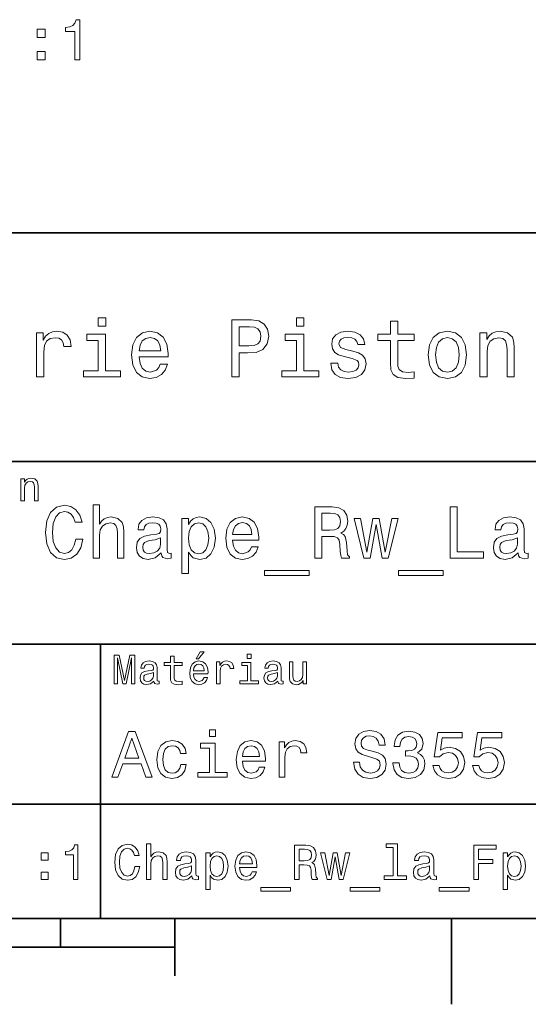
# Model space of a CAD drawing. Extents: x 0 to 297, y 0 to 210.
# Tile 6 of 8: x 185 to 229, y 2 to 89. Entities that reach past the tile are written whole.
import ezdxf

# ---------------------------------------------------------------- set-up
doc = ezdxf.new("R2010")
doc.units = 0

msp = doc.modelspace()

# ---------------------------------------------------------------- linework, layer by layer
at = {"color": 7, "lineweight": 35}
for p, q in [((97, 70), (287, 70)), ((162, 50), (287, 50)), ((162, 34), (287, 34)), ((162, 20), (287, 20)), ((10, 10), (287, 10)), ((97, 10), (287, 10)), ((98.5, 7.5), (198.5, 7.5))]:
    msp.add_line(p, q, dxfattribs=at)
at = {"color": 7, "lineweight": 35, "ltscale": 0.35}
msp.add_line((192, 20), (192, 34), dxfattribs=at)
at = {"color": 7, "lineweight": 35, "ltscale": 0.25}
msp.add_line((192, 10), (192, 20), dxfattribs=at)
at = {"color": 7, "lineweight": 35, "ltscale": 0.0625}
msp.add_line((188.5, 10), (188.5, 7.5), dxfattribs=at)
at = {"color": 7, "lineweight": 35, "ltscale": 0.125}
msp.add_line((198.5, 10), (198.5, 5), dxfattribs=at)
at = {"color": 7, "lineweight": 35, "ltscale": 0.1875}
msp.add_line((222.699997, 10), (222.699997, 2.5), dxfattribs=at)
at = {"color": 7, "lineweight": 13}
for points in [[(189.729889, 85.110519), (190.188812, 85.110519), (190.188812, 88.635735), (189.845871, 88.635735), (189.755096, 88.328102), (189.573547, 88.121323), (189.296158, 88.00029), (188.912872, 87.959946), (188.912872, 87.601875), (189.729889, 87.601875)], [(186.436646, 87.067291), (187.132614, 87.067291), (187.132614, 87.818733), (186.436646, 87.818733)], [(186.436646, 85.110519), (187.132614, 85.110519), (187.132614, 85.861961), (186.436646, 85.861961)], [(192.439484, 62.554031), (191.769455, 62.554031), (191.769455, 61.833572), (192.439484, 61.833572)], [(203.462524, 57.381123), (204.125351, 57.381123), (204.125351, 59.492073), (204.860229, 59.492073), (205.602295, 59.528095), (206.193085, 59.780258), (206.574921, 60.270172), (206.704605, 60.940201), (206.603745, 61.559795), (206.315552, 62.013687), (205.840057, 62.287464), (205.191635, 62.381123), (203.462524, 62.381123)], [(209.788177, 62.554031), (209.118149, 62.554031), (209.118149, 61.833572), (209.788177, 61.833572)], [(217.353027, 60.579971), (217.353027, 58.64193), (217.396255, 58.015129), (217.597992, 57.582851), (218.001434, 57.330688), (218.685883, 57.244236), (219.43515, 57.280258), (219.43515, 57.827808), (218.887604, 57.78458), (218.390488, 57.842216), (218.123917, 58.022331), (218.008652, 58.324928), (217.98703, 58.75), (217.98703, 60.579971), (219.43515, 60.579971), (219.43515, 61.120316), (217.98703, 61.120316), (217.98703, 62.251438), (217.353027, 62.251438), (217.353027, 61.120316), (216.257935, 61.120316), (216.257935, 60.579971)], [(186.380402, 57.381123), (187.014404, 57.381123), (187.014404, 59.592937), (187.079254, 60.12608), (187.273773, 60.507923), (187.590775, 60.738472), (188.015854, 60.817722), (188.332855, 60.767288), (188.570602, 60.623199), (188.714691, 60.378242), (188.765121, 60.046829), (189.406342, 60.046829), (189.319885, 60.630402), (189.082123, 61.048271), (188.685883, 61.30043), (188.145538, 61.386887), (187.778091, 61.32925), (187.46109, 61.185158), (187.180115, 60.940201), (186.956772, 60.608788), (186.956772, 61.25), (186.380402, 61.25)], [(195.37175, 59.131844), (197.907776, 59.131844), (197.914978, 59.427231), (197.799713, 60.255764), (197.482712, 60.875359), (196.978378, 61.25), (196.30835, 61.386887), (195.65274, 61.242794), (195.148407, 60.839336), (194.824203, 60.183716), (194.708923, 59.319164), (194.817001, 58.432995), (195.141205, 57.78458), (195.638321, 57.381123), (196.286743, 57.244236), (196.848694, 57.337894), (197.309799, 57.582851), (197.648407, 57.971901), (197.842941, 58.490631), (197.216141, 58.490631), (197.086456, 58.20245), (196.899139, 57.986309), (196.365997, 57.8134), (195.955322, 57.892651), (195.645538, 58.14481), (195.443802, 58.555473), (195.37175, 59.110229)], [(205.01152, 61.76873), (205.443802, 61.725502), (205.760803, 61.588615), (205.94812, 61.336452), (206.01297, 60.940201), (205.940918, 60.522331), (205.746399, 60.270172), (205.414978, 60.140488), (204.96109, 60.104465), (204.125351, 60.104465), (204.125351, 61.76873)], [(214.060516, 59.636166), (213.44812, 59.780258), (212.994232, 59.945965), (212.842941, 60.28458), (212.886169, 60.522331), (213.03746, 60.695244), (213.282425, 60.803314), (213.635437, 60.846542), (213.97406, 60.803314), (214.240631, 60.67363), (214.413544, 60.479107), (214.485596, 60.219738), (215.105194, 60.219738), (215.105194, 60.23415), (214.997116, 60.70245), (214.701721, 61.069885), (214.240631, 61.30043), (213.635437, 61.386887), (213.023056, 61.30043), (212.57637, 61.062679), (212.29538, 60.709652), (212.208939, 60.262966), (212.273773, 59.830688), (212.475494, 59.528095), (212.806915, 59.311958), (213.289627, 59.16066), (213.995682, 58.987751), (214.427948, 58.807636), (214.543228, 58.663544), (214.586456, 58.447407), (214.521606, 58.180836), (214.348694, 57.979107), (214.067719, 57.849422), (213.693085, 57.806194), (213.296829, 57.849422), (213.008636, 58.000721), (212.814117, 58.245674), (212.734863, 58.584293), (212.122482, 58.584293), (212.223343, 58.007923), (212.518738, 57.590057), (212.98703, 57.337894), (213.635437, 57.244236), (214.312683, 57.337894), (214.809799, 57.590057), (215.112396, 57.993515), (215.220459, 58.519451), (215.141205, 58.973343), (214.917862, 59.283138), (214.55043, 59.484871)], [(220.65274, 59.311958), (220.768005, 58.432995), (221.099426, 57.78458), (221.625366, 57.381123), (222.331421, 57.244236), (223.030258, 57.381123), (223.556198, 57.777374), (223.887604, 58.425793), (224.010086, 59.311958), (223.887604, 60.190922), (223.556198, 60.846542), (223.030258, 61.242794), (222.331421, 61.386887), (221.625366, 61.242794), (221.099426, 60.839336), (220.768005, 60.190922)], [(225.177246, 57.381123), (225.811249, 57.381123), (225.811249, 59.614552), (225.876083, 60.12608), (226.085022, 60.500717), (226.409225, 60.731266), (226.841507, 60.817722), (227.187317, 60.745674), (227.403458, 60.551151), (227.511536, 60.226944), (227.547546, 59.794666), (227.547546, 57.381123), (228.181564, 57.381123), (228.181564, 59.924351), (228.15274, 60.435879), (228.023056, 60.86095), (227.597992, 61.25), (226.935165, 61.386887), (226.567719, 61.336452), (226.257935, 61.199566), (225.991364, 60.969017), (225.782425, 60.659222), (225.782425, 61.25), (225.177246, 61.25)], [(192.417862, 57.914265), (192.417862, 61.120316), (190.789627, 61.120316), (190.789627, 60.579971), (191.783859, 60.579971), (191.783859, 57.914265), (190.48703, 57.914265), (190.48703, 57.381123), (193.729111, 57.381123), (193.729111, 57.914265)], [(195.37175, 59.664986), (195.451004, 60.162102), (195.645538, 60.529537), (195.940918, 60.75288), (196.329971, 60.83213), (196.711807, 60.75288), (197.007202, 60.529537), (197.187317, 60.162102), (197.252167, 59.664986)], [(209.766571, 57.914265), (209.766571, 61.120316), (208.138321, 61.120316), (208.138321, 60.579971), (209.132568, 60.579971), (209.132568, 57.914265), (207.835724, 57.914265), (207.835724, 57.381123), (211.077805, 57.381123), (211.077805, 57.914265)], [(221.301147, 59.319164), (221.365997, 59.967579), (221.567719, 60.435879), (221.891937, 60.72406), (222.331421, 60.824928), (222.763687, 60.72406), (223.087891, 60.443081), (223.289627, 59.967579), (223.361679, 59.319164), (223.289627, 58.663544), (223.087891, 58.188038), (222.763687, 57.899853), (222.331421, 57.806194), (221.891937, 57.899853), (221.567719, 58.188038), (221.365997, 58.663544)], [(185.024506, 46.530979), (185.341492, 46.530979), (185.341492, 47.647694), (185.373917, 47.903458), (185.478394, 48.090778), (185.640488, 48.206051), (185.856628, 48.249279), (186.029541, 48.213257), (186.137604, 48.115993), (186.19165, 47.953888), (186.209656, 47.737751), (186.209656, 46.530979), (186.526657, 46.530979), (186.526657, 47.802593), (186.512253, 48.058357), (186.447403, 48.270893), (186.234879, 48.465416), (185.903458, 48.533859), (185.719742, 48.508644), (185.56485, 48.440201), (185.431564, 48.324928), (185.327087, 48.170029), (185.327087, 48.465416), (185.024506, 48.465416)], [(189.822769, 43.203171), (189.693085, 42.658501), (189.479111, 42.269451), (189.180832, 42.029537), (188.830688, 41.951729), (188.409225, 42.068443), (188.078522, 42.418587), (187.858063, 42.989193), (187.786743, 43.780258), (187.858063, 44.564842), (188.072037, 45.14193), (188.40274, 45.492073), (188.830688, 45.615273), (189.141922, 45.55043), (189.407776, 45.368874), (189.615265, 45.077087), (189.757919, 44.675072), (190.373917, 44.675072), (190.179398, 45.291065), (189.842209, 45.757923), (189.381836, 46.049709), (188.830688, 46.153458), (188.143372, 45.991352), (187.618149, 45.537464), (187.280975, 44.791786), (187.164261, 43.780258), (187.280975, 42.76873), (187.618149, 42.023052), (188.143372, 41.562679), (188.830688, 41.407059), (189.433716, 41.530258), (189.920029, 41.873917), (190.263687, 42.438038), (190.445236, 43.203171)], [(191.333572, 41.530258), (191.904175, 41.530258), (191.904175, 43.540344), (191.96254, 44.000721), (192.150574, 44.337894), (192.442368, 44.545387), (192.831406, 44.623199), (193.142654, 44.558357), (193.337173, 44.383286), (193.434433, 44.091499), (193.466858, 43.70245), (193.466858, 41.530258), (194.03746, 41.530258), (194.03746, 43.819164), (194.01152, 44.279537), (193.894806, 44.662102), (193.512238, 45.012245), (192.91571, 45.135445), (192.591492, 45.090057), (192.312683, 44.966858), (192.079254, 44.772331), (191.904175, 44.506485), (191.904175, 46.185879), (191.333572, 46.185879)], [(210.747116, 41.530258), (211.350143, 41.530258), (211.350143, 43.430115), (211.966141, 43.430115), (212.420029, 43.41066), (212.705322, 43.319885), (212.860947, 43.105907), (212.925797, 42.723343), (212.958206, 42.139767), (212.997116, 41.757202), (213.074921, 41.530258), (213.755768, 41.530258), (213.755768, 41.653458), (213.606628, 41.835014), (213.554749, 42.172188), (213.509369, 42.898415), (213.399139, 43.4366), (213.25, 43.605186), (213.016571, 43.728386), (213.27594, 43.890488), (213.457489, 44.117435), (213.574203, 44.402737), (213.613113, 44.746395), (213.522339, 45.291065), (213.26297, 45.699566), (212.835007, 45.945965), (212.251434, 46.030258), (210.747116, 46.030258)], [(222.587173, 41.530258), (225.479095, 41.530258), (225.479095, 42.074928), (223.183716, 42.074928), (223.183716, 46.030258), (222.587173, 46.030258)], [(197.305481, 41.98415), (197.305481, 41.964695), (197.337891, 41.744236), (197.43515, 41.588615), (197.843658, 41.465416), (198.161377, 41.517288), (198.161377, 41.958214), (198.025208, 41.938759), (197.843658, 42.023052), (197.811234, 42.282421), (197.811234, 44.085014), (197.733429, 44.545387), (197.506485, 44.869595), (197.110947, 45.064121), (196.553314, 45.135445), (196.008636, 45.057636), (195.606628, 44.837173), (195.353745, 44.493515), (195.269455, 44.039623), (195.269455, 44.000721), (195.781693, 44.000721), (195.827087, 44.273052), (195.969742, 44.467579), (196.203171, 44.584293), (196.533859, 44.629681), (196.851578, 44.59726), (197.078522, 44.5), (197.214691, 44.331409), (197.260086, 44.09798), (197.234146, 43.825645), (197.130402, 43.68948), (196.871033, 43.624638), (196.38472, 43.572765), (195.827087, 43.456051), (195.431549, 43.248558), (195.19812, 42.924351), (195.126801, 42.444523), (195.191635, 42.016571), (195.392654, 41.698845), (195.716858, 41.497837), (196.164261, 41.426514), (196.767288, 41.562679)], [(199.678665, 44.474064), (199.678665, 45.012245), (199.108063, 45.012245), (199.108063, 40.181557), (199.678665, 40.181557), (199.678665, 42.061958), (199.879684, 41.757202), (200.106628, 41.556194), (200.677231, 41.407059), (201.221893, 41.530258), (201.649857, 41.899857), (201.928665, 42.483429), (202.032425, 43.274494), (201.928665, 44.059078), (201.649857, 44.642651), (201.221893, 45.005764), (200.677231, 45.135445), (200.365997, 45.096542), (200.100143, 44.973343), (199.873199, 44.76585)], [(203.543228, 43.105907), (205.825653, 43.105907), (205.832123, 43.371758), (205.728378, 44.117435), (205.443085, 44.675072), (204.989197, 45.012245), (204.386169, 45.135445), (203.796112, 45.005764), (203.342224, 44.642651), (203.05043, 44.052593), (202.946686, 43.274494), (203.043945, 42.476944), (203.335739, 41.893372), (203.783142, 41.530258), (204.366714, 41.407059), (204.872482, 41.491352), (205.28746, 41.711815), (205.592224, 42.061958), (205.767288, 42.528816), (205.203171, 42.528816), (205.086456, 42.269451), (204.917862, 42.074928), (204.438034, 41.919308), (204.068436, 41.990631), (203.789627, 42.217579), (203.608063, 42.587173), (203.543228, 43.086452)], [(212.082855, 45.479107), (212.478378, 45.440201), (212.757202, 45.317001), (212.932281, 45.090057), (212.990631, 44.733429), (212.925797, 44.357346), (212.750717, 44.130402), (212.452454, 44.013687), (212.043945, 43.981266), (211.350143, 43.981266), (211.350143, 45.479107)], [(215.577805, 41.530258), (216.096542, 44.48703), (216.615265, 41.530258), (217.159943, 41.530258), (218.015854, 45.012245), (217.464691, 45.012245), (216.887604, 42.055473), (216.375351, 45.012245), (215.811234, 45.012245), (215.298981, 42.055473), (214.721893, 45.012245), (214.177231, 45.012245), (215.033142, 41.530258)], [(228.533142, 41.98415), (228.533142, 41.964695), (228.565552, 41.744236), (228.662811, 41.588615), (229.07132, 41.465416), (229.389038, 41.517288), (229.389038, 41.958214), (229.252869, 41.938759), (229.07132, 42.023052), (229.038895, 42.282421), (229.038895, 44.085014), (228.96109, 44.545387), (228.734146, 44.869595), (228.338608, 45.064121), (227.780975, 45.135445), (227.236298, 45.057636), (226.83429, 44.837173), (226.581406, 44.493515), (226.497116, 44.039623), (226.497116, 44.000721), (227.009369, 44.000721), (227.054749, 44.273052), (227.197403, 44.467579), (227.430832, 44.584293), (227.76152, 44.629681), (228.079254, 44.59726), (228.306183, 44.5), (228.442352, 44.331409), (228.487747, 44.09798), (228.461807, 43.825645), (228.358063, 43.68948), (228.098694, 43.624638), (227.612396, 43.572765), (227.054749, 43.456051), (226.65921, 43.248558), (226.425781, 42.924351), (226.354462, 42.444523), (226.419312, 42.016571), (226.620316, 41.698845), (226.944519, 41.497837), (227.391922, 41.426514), (227.994949, 41.562679)], [(200.579971, 41.919308), (200.197403, 42.003601), (199.918579, 42.262966), (199.743515, 42.684437), (199.68515, 43.274494), (199.743515, 43.858067), (199.918579, 44.279537), (200.197403, 44.532421), (200.579971, 44.623199), (200.930115, 44.532421), (201.208923, 44.273052), (201.384003, 43.851585), (201.448853, 43.274494), (201.384003, 42.690922), (201.208923, 42.262966), (200.930115, 42.003601)], [(203.543228, 43.585735), (203.614548, 44.033138), (203.789627, 44.363831), (204.055481, 44.564842), (204.405609, 44.636166), (204.749283, 44.564842), (205.015121, 44.363831), (205.177231, 44.033138), (205.235596, 43.585735)], [(197.240631, 42.749279), (197.162827, 42.412102), (196.955322, 42.152737), (196.644089, 41.98415), (196.26152, 41.925793), (196.015121, 41.958214), (195.840057, 42.061958), (195.729828, 42.243515), (195.697403, 42.496395), (195.723343, 42.723343), (195.827087, 42.885445), (196.242065, 43.067001), (196.767288, 43.14481), (197.240631, 43.30043)], [(228.468292, 42.749279), (228.390488, 42.412102), (228.182983, 42.152737), (227.87175, 41.98415), (227.489197, 41.925793), (227.242798, 41.958214), (227.067719, 42.061958), (226.957489, 42.243515), (226.925064, 42.496395), (226.951004, 42.723343), (227.054749, 42.885445), (227.469727, 43.067001), (227.994949, 43.14481), (228.468292, 43.30043)], [(206.337891, 40.453888), (206.337891, 40), (210.241348, 40), (210.241348, 40.453888)], [(218.048264, 40.453888), (218.048264, 40), (221.951721, 40), (221.951721, 40.453888)], [(193.183716, 30.530979), (193.46109, 30.530979), (193.46109, 32.80043), (193.929398, 30.530979), (194.239197, 30.530979), (194.703888, 32.80043), (194.703888, 30.530979), (194.984863, 30.530979), (194.984863, 33.030979), (194.545395, 33.030979), (194.08429, 30.826368), (193.626801, 33.030979), (193.183716, 33.030979)], [(198.100861, 32.130402), (198.100861, 31.161383), (198.122482, 30.847982), (198.223343, 30.631844), (198.425079, 30.505762), (198.767288, 30.462536), (199.141937, 30.480547), (199.141937, 30.754322), (198.868149, 30.732708), (198.619598, 30.761526), (198.486313, 30.851583), (198.42868, 31.002882), (198.417862, 31.215418), (198.417862, 32.130402), (199.141937, 32.130402), (199.141937, 32.400574), (198.417862, 32.400574), (198.417862, 32.966137), (198.100861, 32.966137), (198.100861, 32.400574), (197.553314, 32.400574), (197.553314, 32.130402)], [(200.341492, 32.728386), (200.554031, 32.728386), (201.054749, 33.340778), (200.701736, 33.340778)], [(205.161377, 33.117435), (204.82637, 33.117435), (204.82637, 32.757202), (205.161377, 32.757202)], [(196.656342, 30.78314), (196.656342, 30.772333), (196.674347, 30.649855), (196.728394, 30.5634), (196.955338, 30.494957), (197.131851, 30.523775), (197.131851, 30.768732), (197.056198, 30.757925), (196.955338, 30.804754), (196.937317, 30.948847), (196.937317, 31.950287), (196.894089, 32.206051), (196.768005, 32.386166), (196.548264, 32.494236), (196.23848, 32.533859), (195.935883, 32.490635), (195.71254, 32.368156), (195.572052, 32.177231), (195.525223, 31.925072), (195.525223, 31.903458), (195.809799, 31.903458), (195.835022, 32.054756), (195.914261, 32.162823), (196.043945, 32.227665), (196.227661, 32.25288), (196.404175, 32.234871), (196.530258, 32.180836), (196.605911, 32.087173), (196.631119, 31.957493), (196.616714, 31.806194), (196.559082, 31.730547), (196.414978, 31.694523), (196.144806, 31.665705), (195.835022, 31.600864), (195.61528, 31.48559), (195.485596, 31.305475), (195.445969, 31.038904), (195.481995, 30.801151), (195.593658, 30.62464), (195.773773, 30.512968), (196.022339, 30.473343), (196.357346, 30.54899)], [(200.121765, 31.40634), (201.389771, 31.40634), (201.393372, 31.554033), (201.335739, 31.9683), (201.177231, 32.278099), (200.925079, 32.465416), (200.590057, 32.533859), (200.262253, 32.461815), (200.010086, 32.260086), (199.847977, 31.932276), (199.790344, 31.5), (199.844376, 31.056915), (200.006485, 30.732708), (200.255051, 30.530979), (200.579254, 30.462536), (200.860229, 30.509365), (201.090775, 30.631844), (201.260086, 30.826368), (201.357346, 31.085733), (201.043945, 31.085733), (200.979111, 30.941643), (200.885452, 30.833572), (200.618881, 30.747118), (200.413544, 30.786743), (200.258652, 30.912823), (200.157776, 31.118155), (200.121765, 31.395533)], [(200.121765, 31.672911), (200.161377, 31.921469), (200.258652, 32.105186), (200.406342, 32.216858), (200.600861, 32.256485), (200.791794, 32.216858), (200.939484, 32.105186), (201.029541, 31.921469), (201.061966, 31.672911)], [(202.131851, 30.530979), (202.448853, 30.530979), (202.448853, 31.636887), (202.481262, 31.903458), (202.578537, 32.094379), (202.73703, 32.209652), (202.94957, 32.249279), (203.108063, 32.224064), (203.226944, 32.152016), (203.298996, 32.029537), (203.324203, 31.863832), (203.644806, 31.863832), (203.601593, 32.155621), (203.482712, 32.364552), (203.284576, 32.490635), (203.014404, 32.533859), (202.830688, 32.505043), (202.672195, 32.432995), (202.531708, 32.310516), (202.420029, 32.144814), (202.420029, 32.465416), (202.131851, 32.465416)], [(205.150574, 30.79755), (205.150574, 32.400574), (204.336456, 32.400574), (204.336456, 32.130402), (204.833572, 32.130402), (204.833572, 30.79755), (204.185165, 30.79755), (204.185165, 30.530979), (205.806198, 30.530979), (205.806198, 30.79755)], [(207.499283, 30.78314), (207.499283, 30.772333), (207.517288, 30.649855), (207.57132, 30.5634), (207.798264, 30.494957), (207.974777, 30.523775), (207.974777, 30.768732), (207.899139, 30.757925), (207.798264, 30.804754), (207.780258, 30.948847), (207.780258, 31.950287), (207.73703, 32.206051), (207.610947, 32.386166), (207.391205, 32.494236), (207.081406, 32.533859), (206.778824, 32.490635), (206.555481, 32.368156), (206.414978, 32.177231), (206.368149, 31.925072), (206.368149, 31.903458), (206.65274, 31.903458), (206.677948, 32.054756), (206.757202, 32.162823), (206.886887, 32.227665), (207.070602, 32.25288), (207.247116, 32.234871), (207.373199, 32.180836), (207.448853, 32.087173), (207.47406, 31.957493), (207.459656, 31.806194), (207.402023, 31.730547), (207.257919, 31.694523), (206.987747, 31.665705), (206.677948, 31.600864), (206.458206, 31.48559), (206.328537, 31.305475), (206.28891, 31.038904), (206.324921, 30.801151), (206.4366, 30.62464), (206.616714, 30.512968), (206.86528, 30.473343), (207.200287, 30.54899)], [(210.010086, 32.465416), (209.693085, 32.465416), (209.693085, 31.348703), (209.657059, 31.089336), (209.552597, 30.902016), (209.390488, 30.786743), (209.177948, 30.750719), (209.008636, 30.779539), (208.900574, 30.865993), (208.83934, 31.013687), (208.824921, 31.222622), (208.824921, 32.465416), (208.507919, 32.465416), (208.507919, 31.193804), (208.518738, 30.93804), (208.587173, 30.725504), (208.796112, 30.530979), (209.131119, 30.462536), (209.311234, 30.487751), (209.466141, 30.552593), (209.599426, 30.664265), (209.707489, 30.826368), (209.707489, 30.530979), (210.010086, 30.530979)], [(196.620316, 31.208212), (196.577087, 31.020893), (196.461823, 30.876801), (196.28891, 30.78314), (196.07637, 30.750719), (195.939484, 30.768732), (195.842224, 30.826368), (195.780975, 30.927233), (195.76297, 31.067722), (195.777374, 31.193804), (195.835022, 31.283861), (196.065567, 31.384726), (196.357346, 31.427954), (196.620316, 31.514408)], [(207.463257, 31.208212), (207.420029, 31.020893), (207.304749, 30.876801), (207.131851, 30.78314), (206.919312, 30.750719), (206.782425, 30.768732), (206.68515, 30.826368), (206.623917, 30.927233), (206.605911, 31.067722), (206.620316, 31.193804), (206.677948, 31.283861), (206.908508, 31.384726), (207.200287, 31.427954), (207.463257, 31.514408)], [(192.982712, 22.360231), (193.51297, 22.360231), (193.933716, 23.536024), (195.530258, 23.536024), (195.951004, 22.360231), (196.492798, 22.360231), (195.028824, 26.365995), (194.440918, 26.365995)], [(202.048996, 26.49856), (201.51297, 26.49856), (201.51297, 25.922192), (202.048996, 25.922192)], [(214.642654, 23.680117), (214.118149, 23.680117), (214.233429, 23.069164), (214.521606, 22.619596), (214.965424, 22.348703), (215.564835, 22.250721), (216.158508, 22.342941), (216.60231, 22.596542), (216.88472, 22.994238), (216.988464, 23.518732), (216.902023, 23.991356), (216.659943, 24.296831), (216.268005, 24.49856), (215.743515, 24.648417), (215.293945, 24.757925), (215, 24.884727), (214.832855, 25.069164), (214.780975, 25.357349), (214.832855, 25.616714), (214.982712, 25.812681), (215.213257, 25.945246), (215.530258, 25.991356), (215.853027, 25.933718), (216.106628, 25.778099), (216.273773, 25.518732), (216.354462, 25.167149), (216.878967, 25.167149), (216.878967, 25.178675), (216.786743, 25.720463), (216.515854, 26.12392), (216.08934, 26.377522), (215.51297, 26.463978), (214.994232, 26.377522), (214.590775, 26.135448), (214.331406, 25.760807), (214.239197, 25.276657), (214.314117, 24.844381), (214.533142, 24.550434), (214.878967, 24.354467), (215.351593, 24.204613), (215.818451, 24.072046), (216.170029, 23.945246), (216.383286, 23.760807), (216.458206, 23.461096), (216.389053, 23.155621), (216.210373, 22.925074), (215.939484, 22.780981), (215.587891, 22.734871), (215.195969, 22.798271), (214.896255, 22.98271), (214.706055, 23.282421)], [(217.570602, 23.616716), (217.570602, 23.57637), (217.662827, 23.023056), (217.933716, 22.60807), (218.360229, 22.342941), (218.925079, 22.244957), (219.52449, 22.342941), (219.97406, 22.596542), (220.262253, 23), (220.365997, 23.518732), (220.319885, 23.858791), (220.193085, 24.135448), (219.985596, 24.348703), (219.708939, 24.504324), (220.083572, 24.815563), (220.216141, 25.311239), (220.129684, 25.760807), (219.881836, 26.100864), (219.478378, 26.314121), (218.925079, 26.38905), (218.406342, 26.296831), (218.008636, 26.043228), (217.749283, 25.639771), (217.662827, 25.103746), (217.662827, 25.063402), (218.175797, 25.063402), (218.221893, 25.432278), (218.371765, 25.697407), (218.613831, 25.858791), (218.953888, 25.916428), (219.253601, 25.870317), (219.472626, 25.749281), (219.605194, 25.553314), (219.657059, 25.288185), (219.605194, 25.005764), (219.466858, 24.815563), (219.224777, 24.700289), (218.896255, 24.665707), (218.671463, 24.671471), (218.671463, 24.216139), (218.953888, 24.227667), (219.317001, 24.175793), (219.587891, 24.037464), (219.749283, 23.812681), (219.806915, 23.518732), (219.743515, 23.184439), (219.57637, 22.9366), (219.311234, 22.780981), (218.959656, 22.729107), (218.596542, 22.786745), (218.331406, 22.959656), (218.164261, 23.236313), (218.100861, 23.616716)], [(221.0634, 23.40346), (221.190201, 22.930836), (221.472626, 22.56196), (221.887604, 22.331413), (222.417862, 22.244957), (223, 22.348703), (223.455322, 22.631124), (223.743515, 23.080692), (223.853027, 23.657061), (223.755035, 24.193085), (223.478378, 24.613834), (223.046112, 24.884727), (222.48703, 24.98271), (222.054749, 24.913546), (221.720459, 24.723343), (221.881836, 25.801153), (223.634003, 25.801153), (223.634003, 26.273777), (221.495682, 26.273777), (221.17868, 24.152739), (221.639771, 24.152739), (221.97406, 24.423632), (222.400574, 24.521614), (222.769455, 24.458214), (223.051865, 24.273777), (223.230545, 23.991356), (223.293945, 23.628242), (223.230545, 23.265131), (223.046112, 22.98271), (222.763687, 22.804035), (222.400574, 22.740635), (222.095093, 22.780981), (221.858795, 22.913546), (221.685883, 23.121038), (221.599426, 23.40346)], [(224.533142, 23.40346), (224.659943, 22.930836), (224.942352, 22.56196), (225.357346, 22.331413), (225.887604, 22.244957), (226.469742, 22.348703), (226.925064, 22.631124), (227.213257, 23.080692), (227.322769, 23.657061), (227.224777, 24.193085), (226.94812, 24.613834), (226.515839, 24.884727), (225.956772, 24.98271), (225.52449, 24.913546), (225.190201, 24.723343), (225.351578, 25.801153), (227.103745, 25.801153), (227.103745, 26.273777), (224.965424, 26.273777), (224.648407, 24.152739), (225.109512, 24.152739), (225.443802, 24.423632), (225.870316, 24.521614), (226.239197, 24.458214), (226.521606, 24.273777), (226.700287, 23.991356), (226.763687, 23.628242), (226.700287, 23.265131), (226.515839, 22.98271), (226.233429, 22.804035), (225.870316, 22.740635), (225.564835, 22.780981), (225.328522, 22.913546), (225.155609, 23.121038), (225.069153, 23.40346)], [(194.118149, 24.025938), (194.734863, 25.789627), (195.351578, 24.025938)], [(198.982712, 24.429396), (199.484146, 24.429396), (199.380402, 24.890491), (199.132568, 25.253603), (198.746399, 25.478386), (198.244949, 25.564842), (197.69165, 25.449568), (197.270889, 25.126802), (197.005768, 24.602306), (196.913544, 23.899136), (197, 23.201731), (197.259369, 22.682999), (197.668594, 22.360231), (198.227661, 22.250721), (198.723343, 22.337177), (199.109512, 22.579252), (199.374634, 22.959656), (199.489914, 23.46686), (199.005768, 23.46686), (198.919312, 23.144093), (198.757919, 22.902018), (198.527374, 22.752163), (198.244949, 22.706053), (197.893372, 22.780981), (197.639771, 23.011528), (197.484146, 23.386168), (197.432281, 23.916428), (197.484146, 24.43516), (197.645538, 24.809799), (197.904892, 25.040346), (198.244949, 25.121038), (198.544662, 25.069164), (198.769455, 24.9366), (198.919312, 24.717581)], [(202.031708, 22.786745), (202.031708, 25.351585), (200.729111, 25.351585), (200.729111, 24.91931), (201.52449, 24.91931), (201.52449, 22.786745), (200.48703, 22.786745), (200.48703, 22.360231), (203.080688, 22.360231), (203.080688, 22.786745)], [(204.394806, 23.760807), (206.42363, 23.760807), (206.429398, 23.99712), (206.337173, 24.659943), (206.083572, 25.155621), (205.680115, 25.455332), (205.144089, 25.564842), (204.619598, 25.449568), (204.216141, 25.126802), (203.956772, 24.602306), (203.864548, 23.910664), (203.951004, 23.201731), (204.210373, 22.682999), (204.608063, 22.360231), (205.126801, 22.250721), (205.57637, 22.325649), (205.945251, 22.521614), (206.216141, 22.832853), (206.371765, 23.247839), (205.870316, 23.247839), (205.766571, 23.017292), (205.616714, 22.844381), (205.190201, 22.706053), (204.861664, 22.769453), (204.613831, 22.971182), (204.452454, 23.299713), (204.394806, 23.743517)], [(204.394806, 24.187321), (204.458206, 24.585014), (204.613831, 24.878963), (204.850143, 25.057638), (205.161377, 25.121038), (205.466858, 25.057638), (205.703171, 24.878963), (205.84726, 24.585014), (205.899139, 24.187321)], [(207.610947, 22.360231), (208.118149, 22.360231), (208.118149, 24.129684), (208.170029, 24.556196), (208.325653, 24.861671), (208.579254, 25.04611), (208.919312, 25.10951), (209.172913, 25.069164), (209.363113, 24.953892), (209.478394, 24.757925), (209.518738, 24.492796), (210.031708, 24.492796), (209.96254, 24.959656), (209.772339, 25.293949), (209.455338, 25.495678), (209.023056, 25.564842), (208.729111, 25.518732), (208.47551, 25.40346), (208.250717, 25.207493), (208.072052, 24.942364), (208.072052, 25.455332), (207.610947, 25.455332)], [(189.621033, 13.428675), (190.014404, 13.428675), (190.014404, 16.450289), (189.720459, 16.450289), (189.642639, 16.1866), (189.48703, 16.009367), (189.249268, 15.905621), (188.920746, 15.871038), (188.920746, 15.564121), (189.621033, 15.564121)], [(195.001434, 14.543948), (194.914978, 14.180836), (194.772339, 13.92147), (194.573486, 13.761528), (194.340057, 13.709655), (194.059082, 13.787464), (193.838623, 14.020894), (193.691635, 14.401298), (193.644089, 14.928675), (193.691635, 15.45173), (193.83429, 15.836456), (194.054749, 16.069885), (194.340057, 16.152018), (194.547546, 16.108789), (194.724777, 15.987753), (194.863113, 15.793228), (194.958206, 15.525217), (195.368881, 15.525217), (195.239197, 15.93588), (195.014404, 16.247118), (194.707489, 16.441643), (194.340057, 16.510807), (193.881851, 16.402739), (193.531708, 16.100145), (193.306915, 15.603026), (193.229111, 14.928675), (193.306915, 14.254323), (193.531708, 13.757205), (193.881851, 13.450289), (194.340057, 13.346542), (194.742081, 13.428675), (195.066284, 13.657782), (195.295395, 14.033862), (195.416428, 14.543948)], [(196.008652, 13.428675), (196.389053, 13.428675), (196.389053, 14.768732), (196.427948, 15.075649), (196.553314, 15.300432), (196.747833, 15.438761), (197.007202, 15.490635), (197.214691, 15.447407), (197.344376, 15.330692), (197.409225, 15.136168), (197.430832, 14.876801), (197.430832, 13.428675), (197.811234, 13.428675), (197.811234, 14.954612), (197.793945, 15.261528), (197.716141, 15.516571), (197.46109, 15.75), (197.0634, 15.832133), (196.84726, 15.801874), (196.661377, 15.719741), (196.505768, 15.590058), (196.389053, 15.412825), (196.389053, 16.532421), (196.008652, 16.532421)], [(208.951004, 13.428675), (209.353027, 13.428675), (209.353027, 14.695246), (209.763687, 14.695246), (210.066284, 14.682277), (210.256485, 14.621758), (210.360229, 14.479107), (210.403458, 14.224064), (210.425079, 13.835014), (210.451004, 13.579971), (210.502884, 13.428675), (210.956772, 13.428675), (210.956772, 13.510807), (210.857346, 13.631845), (210.822769, 13.856628), (210.792511, 14.340778), (210.719025, 14.699568), (210.619598, 14.81196), (210.463974, 14.894093), (210.636887, 15.002162), (210.757919, 15.153459), (210.835739, 15.34366), (210.861664, 15.572767), (210.801147, 15.93588), (210.628235, 16.208214), (210.342941, 16.372478), (209.953888, 16.428675), (208.951004, 16.428675)], [(217.583572, 16.212536), (217.583572, 13.748559), (216.801147, 13.748559), (216.801147, 13.428675), (218.742081, 13.428675), (218.742081, 13.748559), (217.963974, 13.748559), (217.963974, 16.532421), (216.98703, 16.532421), (216.98703, 16.212536)], [(224.642654, 13.428675), (225.044678, 13.428675), (225.044678, 14.807637), (226.306915, 14.807637), (226.306915, 15.166427), (225.044678, 15.166427), (225.044678, 16.065563), (226.596542, 16.065563), (226.596542, 16.428675), (224.642654, 16.428675)], [(186.798264, 15.105908), (187.394806, 15.105908), (187.394806, 15.75), (186.798264, 15.75)], [(199.989914, 13.731268), (199.989914, 13.7183), (200.011536, 13.571326), (200.07637, 13.46758), (200.348709, 13.385448), (200.560516, 13.42003), (200.560516, 13.713977), (200.469742, 13.701009), (200.348709, 13.757205), (200.327087, 13.930116), (200.327087, 15.131845), (200.275223, 15.438761), (200.123917, 15.6549), (199.860229, 15.784582), (199.48848, 15.832133), (199.125366, 15.78026), (198.857346, 15.633286), (198.688766, 15.404179), (198.632568, 15.101585), (198.632568, 15.075649), (198.97406, 15.075649), (199.004318, 15.257205), (199.099426, 15.386889), (199.255051, 15.464698), (199.47551, 15.494957), (199.687317, 15.473343), (199.838623, 15.408502), (199.929398, 15.29611), (199.959656, 15.140491), (199.942368, 14.958934), (199.873199, 14.868156), (199.700287, 14.824928), (199.376083, 14.790346), (199.004318, 14.712537), (198.740631, 14.574208), (198.585022, 14.358069), (198.53746, 14.038185), (198.580688, 13.752882), (198.714691, 13.541066), (198.930832, 13.407061), (199.229111, 13.35951), (199.631119, 13.450289)], [(201.572052, 15.391211), (201.572052, 15.75), (201.19165, 15.75), (201.19165, 12.529539), (201.572052, 12.529539), (201.572052, 13.783141), (201.706055, 13.579971), (201.857346, 13.445966), (202.237747, 13.346542), (202.600861, 13.428675), (202.886169, 13.675073), (203.072052, 14.064121), (203.141205, 14.591499), (203.072052, 15.114553), (202.886169, 15.503603), (202.600861, 15.745678), (202.237747, 15.832133), (202.030258, 15.806196), (201.853027, 15.724064), (201.701736, 15.585735)], [(204.148422, 14.479107), (205.670029, 14.479107), (205.674347, 14.656341), (205.605194, 15.153459), (205.414993, 15.525217), (205.112396, 15.75), (204.710373, 15.832133), (204.317001, 15.745678), (204.014404, 15.503603), (203.819885, 15.110231), (203.750717, 14.591499), (203.815567, 14.059798), (204.010086, 13.67075), (204.308365, 13.428675), (204.697403, 13.346542), (205.034576, 13.402739), (205.311234, 13.549712), (205.514404, 13.783141), (205.631119, 14.09438), (205.255051, 14.09438), (205.177231, 13.92147), (205.06485, 13.791787), (204.744965, 13.688041), (204.498566, 13.735591), (204.312683, 13.886888), (204.19165, 14.133286), (204.148422, 14.466139)], [(209.841492, 16.061239), (210.105194, 16.035303), (210.291061, 15.953171), (210.407776, 15.801874), (210.446686, 15.564121), (210.403458, 15.313401), (210.286743, 15.162104), (210.087891, 15.084294), (209.815567, 15.06268), (209.353027, 15.06268), (209.353027, 16.061239)], [(212.171478, 13.428675), (212.517288, 15.399857), (212.863113, 13.428675), (213.226227, 13.428675), (213.796829, 15.75), (213.429398, 15.75), (213.044678, 13.778819), (212.703171, 15.75), (212.327087, 15.75), (211.985596, 13.778819), (211.600861, 15.75), (211.237747, 15.75), (211.80835, 13.428675)], [(220.808365, 13.731268), (220.808365, 13.7183), (220.829971, 13.571326), (220.894821, 13.46758), (221.167145, 13.385448), (221.378967, 13.42003), (221.378967, 13.713977), (221.288193, 13.701009), (221.167145, 13.757205), (221.145538, 13.930116), (221.145538, 15.131845), (221.093658, 15.438761), (220.942368, 15.6549), (220.67868, 15.784582), (220.306915, 15.832133), (219.943802, 15.78026), (219.675797, 15.633286), (219.507202, 15.404179), (219.451019, 15.101585), (219.451019, 15.075649), (219.792511, 15.075649), (219.822769, 15.257205), (219.917877, 15.386889), (220.073486, 15.464698), (220.293945, 15.494957), (220.505768, 15.473343), (220.657059, 15.408502), (220.747849, 15.29611), (220.778107, 15.140491), (220.760803, 14.958934), (220.69165, 14.868156), (220.518738, 14.824928), (220.194534, 14.790346), (219.822769, 14.712537), (219.559082, 14.574208), (219.403458, 14.358069), (219.355911, 14.038185), (219.399139, 13.752882), (219.533142, 13.541066), (219.749283, 13.407061), (220.047546, 13.35951), (220.44957, 13.450289)], [(227.595108, 15.391211), (227.595108, 15.75), (227.214706, 15.75), (227.214706, 12.529539), (227.595108, 12.529539), (227.595108, 13.783141), (227.729111, 13.579971), (227.880402, 13.445966), (228.260803, 13.346542), (228.623932, 13.428675), (228.909225, 13.675073), (229.095108, 14.064121), (229.164276, 14.591499), (229.095108, 15.114553), (228.909225, 15.503603), (228.623932, 15.745678), (228.260803, 15.832133), (228.053314, 15.806196), (227.876083, 15.724064), (227.724792, 15.585735)], [(202.172913, 13.688041), (201.917862, 13.744237), (201.731995, 13.917148), (201.61528, 14.198127), (201.57637, 14.591499), (201.61528, 14.980548), (201.731995, 15.261528), (201.917862, 15.430116), (202.172913, 15.490635), (202.406342, 15.430116), (202.592224, 15.257205), (202.708939, 14.976225), (202.752167, 14.591499), (202.708939, 14.20245), (202.592224, 13.917148), (202.406342, 13.744237)], [(204.148422, 14.798992), (204.195969, 15.097262), (204.312683, 15.317724), (204.489914, 15.45173), (204.723343, 15.49928), (204.952454, 15.45173), (205.129684, 15.317724), (205.237747, 15.097262), (205.276657, 14.798992)], [(228.195969, 13.688041), (227.940918, 13.744237), (227.755051, 13.917148), (227.638336, 14.198127), (227.599426, 14.591499), (227.638336, 14.980548), (227.755051, 15.261528), (227.940918, 15.430116), (228.195969, 15.490635), (228.429398, 15.430116), (228.61528, 15.257205), (228.731995, 14.976225), (228.775223, 14.591499), (228.731995, 14.20245), (228.61528, 13.917148), (228.429398, 13.744237)], [(186.798264, 13.428675), (187.394806, 13.428675), (187.394806, 14.072767), (186.798264, 14.072767)], [(199.946686, 14.241355), (199.894806, 14.016571), (199.756485, 13.84366), (199.548996, 13.731268), (199.293945, 13.692364), (199.129684, 13.713977), (199.01297, 13.783141), (198.939484, 13.904179), (198.917862, 14.072767), (198.935165, 14.224064), (199.004318, 14.332133), (199.280975, 14.453171), (199.631119, 14.505044), (199.946686, 14.60879)], [(220.765137, 14.241355), (220.713257, 14.016571), (220.574936, 13.84366), (220.367432, 13.731268), (220.112396, 13.692364), (219.948135, 13.713977), (219.831421, 13.783141), (219.757935, 13.904179), (219.736313, 14.072767), (219.753601, 14.224064), (219.822769, 14.332133), (220.099426, 14.453171), (220.44957, 14.505044), (220.765137, 14.60879)], [(206.011536, 12.711096), (206.011536, 12.408502), (208.613831, 12.408502), (208.613831, 12.711096)], [(213.818451, 12.711096), (213.818451, 12.408502), (216.420746, 12.408502), (216.420746, 12.711096)], [(221.625366, 12.711096), (221.625366, 12.408502), (224.227676, 12.408502), (224.227676, 12.711096)]]:
    msp.add_lwpolyline(points, close=True, dxfattribs=at)

doc.saveas('drawing.dxf')
